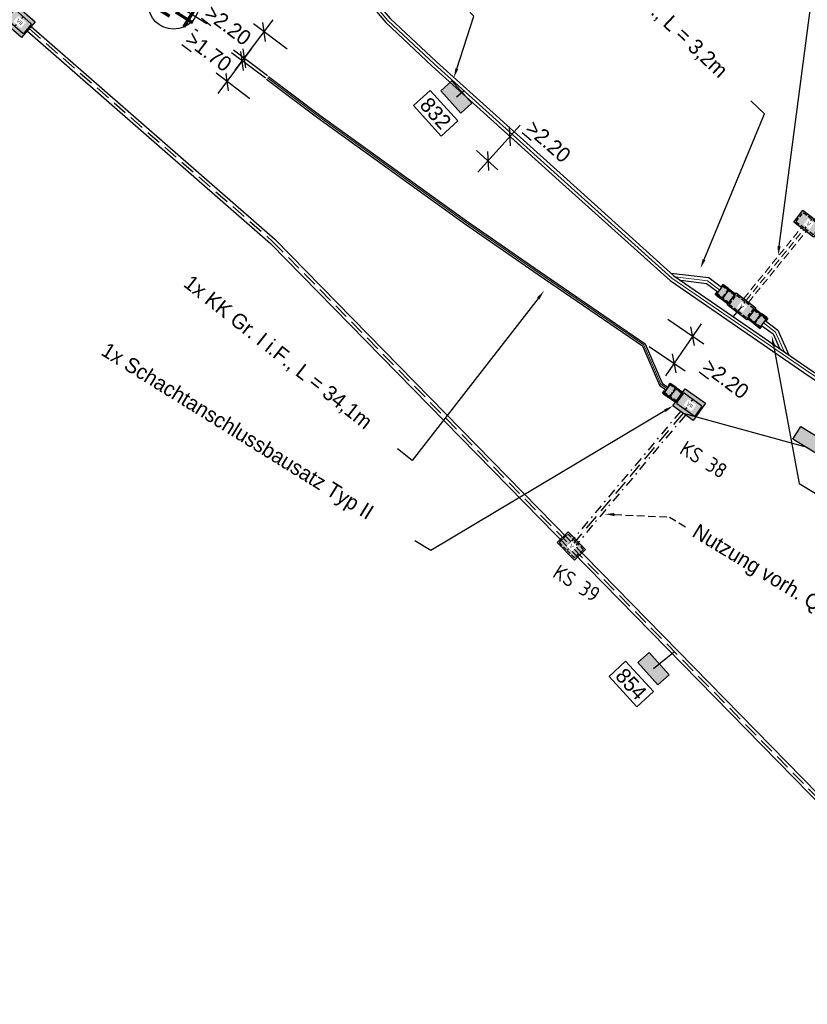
# Model space of a CAD drawing. Header units: metres. Extents: x 4433364 to 4435009, y 5475137 to 5475997.
# Tile 20 of 48: x 4434239 to 4434291, y 5475359 to 5475424. Entities that reach past the tile are written whole.
import ezdxf
from ezdxf import colors
from ezdxf.entities.mleader import LeaderData, LeaderLine
from ezdxf.math import Vec2, Vec3

# ---------------------------------------------------------------- set-up
doc = ezdxf.new("R2010")
doc.units = ezdxf.units.M
doc.header["$PDMODE"] = 64
doc.linetypes.add('STRICHLINIE', pattern=[0.75, 0.5, -0.25])
doc.linetypes.add('STRICHPUNKT', pattern=[25.4, 12.7, -6.35, 0, -6.35])
doc.layers.add('GTU_A_Hilfslayer', color=3, linetype='Continuous', plot=False)
doc.layers.add('GTU_Hilfslayer', color=3, linetype='Continuous', plot=False)
for name, color, linetype in [('GTU_Bestand', 253, 'Continuous'), ('GTU_P', 1, 'Continuous'), ('GTU_P_Bemaßung', 1, 'Continuous'), ('GTU_P_Dritter', 191, 'Continuous'), ('GTU_P_Schachtbenutzung', 18, 'STRICHLINIE'), ('GTU_Planung', 1, 'Continuous'), ('GTU_Planung_Bemaßung', 1, 'Continuous'), ('GTU_Weichen_Nr.', 191, 'Continuous')]:
    doc.layers.add(name, color=color, linetype=linetype)
doc.styles.add('K_Isocp', font='k_isocp.SHX')
doc.styles.add('PROVI', font='PROVI.SHX')
doc.styles.get("Standard").update_dxf_attribs({"font": 'PROVI.SHX'})
doc.dimstyles.new('1zu500', dxfattribs={"dimscale": 5, "dimtxt": 0.2, "dimasz": 0.18, "dimexe": 0.18, "dimexo": 0.02, "dimgap": 0.09, "dimtad": 0, "dimtih": 1, "dimtoh": 1, "dimzin": 4, "dimdsep": 46, "dimtxsty": 'PROVI', "dimblk1": 'OBLIQUE', "dimblk2": 'OBLIQUE', "dimsah": 1, "dimcen": 0.3, "dimdle": 0.2, "dimclrd": 256, "dimclre": 256, "dimclrt": 256, "dimadec": 0, "dimazin": 0, "dimtfac": 1, "dimtdec": 4, "dimtofl": 0, "dimtmove": 2, "dimatfit": 3, "dimldrblk": 'NONE', "dimfxl": 0.4, "dimfxlon": 1, "dimtfill": 1, "dimtfillclr": 256, "dimtolj": 1, "dimtzin": 0, "dimlwd": -1, "dimlwe": -1, "dimarcsym": 0})

# ---------------------------------------------------------------- blocks, each defined once
blk = doc.blocks.new('A$C68AC68B6')
at = {"layer": 'GTU_P_Dritter', "linetype": 'STRICHLINIE', "ltscale": 2, "transparency": 33554687}
blk.add_hatch(color=256, dxfattribs=at).paths.add_polyline_path([(2.081, 0.669), (0.744, 2.156), (0, 1.487), (1.337, 0)])
at = {"layer": 'GTU_P_Dritter', "linetype": 'Continuous', "ltscale": 2}
blk.add_lwpolyline([(0.744, 2.156), (2.081, 0.669), (1.337, 0), (0, 1.487)], close=True, dxfattribs=at)
blk = doc.blocks.new('GTU_LP_KTB_KAS Gr VII Draufsicht')
at = {"layer": 'GTU_Bestand', "true_color": 0xffffff}
blk.add_hatch(color=7, dxfattribs=at).paths.add_polyline_path([(0.825, 1.403), (-0.825, 1.403), (-0.825, 0.003), (0.825, 0.003)])
at = {"layer": 'GTU_Bestand'}
blk.add_line((0, 0.288), (0, 1.118), dxfattribs=at)
for points in [[(-0.825, 1.4), (0.825, 1.4), (0.825, 0), (-0.825, 0)], [(0.765, 0.338), (0.765, 1.068), (0.715, 1.118), (-0.715, 1.118), (-0.765, 1.068), (-0.765, 0.338), (-0.715, 0.288), (0.715, 0.288)]]:
    blk.add_lwpolyline(points, close=True, dxfattribs=at)
at = {"layer": 'GTU_Bestand', "insert": (-0.154, 0.828), "char_height": 0.25, "attachment_point": 1, "style": 'PROVI', "bg_fill": 3, "box_fill_scale": 1.5, "bg_fill_color": 1, "bg_fill_transparency": 0}
blk.add_mtext('VII', dxfattribs=at)
blk = doc.blocks.new('GTU_LP_KTB_KAS Gr V Draufsicht')
at = {"true_color": 0xffffff}
blk.add_hatch(color=7, dxfattribs=at).paths.add_polyline_path([(0.825, 1), (-0.825, 1), (-0.825, 0), (0.825, 0)])
blk.add_line((0, 0.9), (0, 0.1))
blk.add_lwpolyline([(-0.825, 1), (0.825, 1), (0.825, 0), (-0.825, 0)], close=True)
at = {"linetype": 'STRICHLINIE', "ltscale": 0.5}
blk.add_lwpolyline([(0.675, 0.1), (-0.675, 0.1), (-0.725, 0.15), (-0.725, 0.85), (-0.675, 0.9), (0.675, 0.9), (0.725, 0.85), (0.725, 0.15)], close=True, dxfattribs=at)
at = {"insert": (-0.085, 0.632), "char_height": 0.25, "attachment_point": 1, "style": 'PROVI', "bg_fill": 3, "box_fill_scale": 1.5, "bg_fill_color": 1, "bg_fill_transparency": 0}
blk.add_mtext('V', dxfattribs=at)
blk = doc.blocks.new('GTU_LP_KTB_Schachtanschlussbausatz Typ II links')
at = {"true_color": 0xffffff}
blk.add_hatch(color=7, dxfattribs=at).paths.add_polyline_path([(-1.051, 0.202), (-1.003, 0.202), (-1.003, -0.201), (-1.052, -0.201), (-1.052, -0.419), (0, -0.419), (0, 0.419), (-1.051, 0.419)])
for p, q in [((-0.557, 0.358), (-1.003, 0.358)), ((-0.971, 0.371), (-0.971, 0.358)), ((-0.5, 0.358), (0, 0.358)), ((-0.971, -0.369), (-0.971, -0.357)), ((-0.5, -0.357), (0, -0.357))]:
    blk.add_line(p, q)
at = {"linetype": 'STRICHLINIE', "ltscale": 0.5}
for p, q in [((0, 0.309), (-1.003, 0.309)), ((-0.557, 0.358), (-0.557, -0.357)), ((0, -0.309), (-1.003, -0.309))]:
    blk.add_line(p, q, dxfattribs=at)
for points in [[(-0.971, 0.419), (-1.051, 0.419), (-1.051, 0.202), (-1.003, 0.202)], [(-0.557, 0.419), (-0.971, 0.419), (-0.971, 0.371), (-1.003, 0.371), (-1.003, -0.369), (-0.971, -0.369), (-0.971, -0.419), (-0.558, -0.419)], [(0, -0.419), (-0.496, -0.419), (-0.557, -0.419), (-0.557, -0.357), (-0.5, -0.357), (-0.5, 0.358), (-0.557, 0.358), (-0.557, 0.419), (0, 0.419), (0, -0.419)], [(-0.971, -0.419), (-1.052, -0.419), (-1.052, -0.201), (-1.003, -0.201)], [(-0.558, -0.357), (-1.003, -0.357)]]:
    blk.add_lwpolyline(points)
blk = doc.blocks.new('_OBLIQUE')
at = {"color": 0, "linetype": 'ByBlock'}
blk.add_line((-0.5, -0.5), (0.5, 0.5), dxfattribs=at)
blk = doc.blocks.new('*D198')
at = {"layer": 'Defpoints', "color": 0}
for p in [(4434270.488, 5475417.275), (4434269.016, 5475415.641), (4434269.851, 5475414.888)]:
    blk.add_point(p, dxfattribs=at)
at = {"layer": 'GTU_P_Bemaßung', "linetype": 'Continuous'}
for p, q in [((4434271.993, 5475417.266), (4434269.181, 5475414.146)), ((4434270.563, 5475417.208), (4434271.992, 5475415.92)), ((4434269.09, 5475415.574), (4434270.519, 5475414.286))]:
    blk.add_line(p, q, dxfattribs=at)
at = {"layer": 'GTU_P_Bemaßung', "xscale": 0.8999999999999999, "yscale": 0.8999999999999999, "zscale": 0.8999999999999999}
for p, rotation in [((4434271.323, 5475416.523), 47.97876362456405), ((4434269.851, 5475414.888), 227.978763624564)]:
    blk.add_blockref('_OBLIQUE', p, dxfattribs=dict(at, rotation=rotation))
at = {"layer": 'GTU_P_Bemaßung', "insert": (4434273.867, 5475416.177), "char_height": 1, "attachment_point": 5, "rotation": 318.64136, "style": 'PROVI', "bg_fill": 3, "box_fill_scale": 1.1, "bg_fill_color": 256, "bg_fill_true_color": 13158600, "bg_fill_transparency": 0}
blk.add_mtext('\\A1;{\\L\\A1;>}\\A1;2.20', dxfattribs=at)
blk = doc.blocks.new('_None')
blk = doc.blocks.new('*D286')
at = {"layer": 'Defpoints', "color": 0}
for p in [(4434254.953, 5475423.476), (4434256.569, 5475422.259), (4434255.246, 5475420.502)]:
    blk.add_point(p, dxfattribs=at)
at = {"layer": 'GTU_Planung_Bemaßung'}
for p, q in [((4434253.028, 5475420.92), (4434255.555, 5475424.275)), ((4434256.49, 5475422.319), (4434254.234, 5475424.017)), ((4434255.166, 5475420.562), (4434252.911, 5475422.26))]:
    blk.add_line(p, q, dxfattribs=at)
at = {"layer": 'GTU_Planung_Bemaßung', "xscale": 0.8999999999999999, "yscale": 0.8999999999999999, "zscale": 0.8999999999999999}
for p, rotation in [((4434254.953, 5475423.476), 53.01294796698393), ((4434253.63, 5475421.719), 233.0129479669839)]:
    blk.add_blockref('_OBLIQUE', p, dxfattribs=dict(at, rotation=rotation))
at = {"layer": 'GTU_Planung_Bemaßung', "insert": (4434252.541, 5475423.916), "char_height": 1, "attachment_point": 5, "rotation": 323.01295, "style": 'PROVI', "bg_fill": 3, "box_fill_scale": 1.1, "bg_fill_color": 256, "bg_fill_true_color": 13158600, "bg_fill_transparency": 0}
blk.add_mtext('\\A1;{\\L\\A1;>}\\A1;2.20', dxfattribs=at)
blk = doc.blocks.new('*D287')
at = {"layer": 'Defpoints', "color": 0}
for p in [(4434255.113, 5475420.326), (4434252.473, 5475420.183), (4434254.089, 5475418.966)]:
    blk.add_point(p, dxfattribs=at)
at = {"layer": 'GTU_Planung_Bemaßung'}
for p, q in [((4434254.099, 5475422.342), (4434251.871, 5475419.384)), ((4434255.034, 5475420.386), (4434252.779, 5475422.084)), ((4434254.009, 5475419.026), (4434251.754, 5475420.724))]:
    blk.add_line(p, q, dxfattribs=at)
at = {"layer": 'GTU_Planung_Bemaßung', "xscale": 0.8999999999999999, "yscale": 0.8999999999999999, "zscale": 0.8999999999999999}
for p, rotation in [((4434253.497, 5475421.543), 53.01294800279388), ((4434252.473, 5475420.183), 233.0129480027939)]:
    blk.add_blockref('_OBLIQUE', p, dxfattribs=dict(at, rotation=rotation))
at = {"layer": 'GTU_Planung_Bemaßung', "insert": (4434251.248, 5475422.171), "char_height": 1, "attachment_point": 5, "rotation": 323.01295, "style": 'PROVI', "bg_fill": 3, "box_fill_scale": 1.1, "bg_fill_color": 256, "bg_fill_true_color": 13158600, "bg_fill_transparency": 0}
blk.add_mtext('\\A1;{\\L\\A1;>}\\A1;1.70', dxfattribs=at)
blk = doc.blocks.new('*D288')
at = {"layer": 'Defpoints', "color": 0}
for p in [(4434273.255, 5475410.234), (4434272.013, 5475408.422), (4434282.235, 5475401.415)]:
    blk.add_point(p, dxfattribs=at)
at = {"layer": 'GTU_Planung_Bemaßung'}
for p, q in [((4434284.043, 5475404.053), (4434281.67, 5475400.59)), ((4434281.828, 5475404.359), (4434284.22, 5475402.719)), ((4434280.586, 5475402.546), (4434282.978, 5475400.906))]:
    blk.add_line(p, q, dxfattribs=at)
at = {"layer": 'GTU_Planung_Bemaßung', "xscale": 0.8999999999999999, "yscale": 0.8999999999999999, "zscale": 0.8999999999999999}
for p, rotation in [((4434283.478, 5475403.228), 55.57340705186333), ((4434282.235, 5475401.415), 235.5734070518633)]:
    blk.add_blockref('_OBLIQUE', p, dxfattribs=dict(at, rotation=rotation))
at = {"layer": 'GTU_Planung_Bemaßung', "insert": (4434285.682, 5475400.385), "char_height": 1, "attachment_point": 5, "rotation": 323.01295, "style": 'PROVI', "bg_fill": 3, "box_fill_scale": 1.1, "bg_fill_color": 256, "bg_fill_true_color": 13158600, "bg_fill_transparency": 0}
blk.add_mtext('\\A1;{\\L\\A1;>}\\A1;2.20', dxfattribs=at)

msp = doc.modelspace()

# ---------------------------------------------------------------- hatches: boundary and pattern name
at = {"layer": 'GTU_P_Dritter', "linetype": 'STRICHLINIE', "ltscale": 2, "transparency": 33554687}
for points in [[(4434268.79, 5475418.738), (4434267.453, 5475420.225), (4434266.709, 5475419.557), (4434268.046, 5475418.069)], [(4434281.916, 5475380.689), (4434280.579, 5475382.177), (4434279.835, 5475381.508), (4434281.172, 5475380.021)]]:
    msp.add_hatch(color=256, dxfattribs=at).paths.add_polyline_path(points)

# ---------------------------------------------------------------- linework, layer by layer
at = {"layer": 'GTU_Bestand', "ltscale": 2}
for points in [[(4434239.44, 5475423.844), (4434255.655, 5475409.681), (4434305.236, 5475359.056)], [(4434239.177, 5475423.543), (4434255.38, 5475409.39), (4434304.972, 5475358.754)]]:
    msp.add_lwpolyline(points, dxfattribs=at)
at = {"layer": 'GTU_Bestand', "linetype": 'STRICHPUNKT', "ltscale": 0.05}
for points in [[(4434282.689, 5475398.23), (4434275.236, 5475389.374)], [(4434282.995, 5475397.973), (4434275.542, 5475389.117)]]:
    msp.add_lwpolyline(points, dxfattribs=at)
at = {"layer": 'GTU_P', "linetype": 'Continuous'}
for points in [[(4434285.395, 5475406.463), (4434284.554, 5475407.097), (4434282.039, 5475407.405)], [(4434285.154, 5475406.143), (4434284.399, 5475406.713), (4434282.686, 5475406.923)], [(4434288.074, 5475403.942), (4434288.831, 5475403.372), (4434289.255, 5475402.42)], [(4434288.314, 5475404.262), (4434289.155, 5475403.629), (4434289.885, 5475401.988)]]:
    msp.add_lwpolyline(points, dxfattribs=at)
at = {"layer": 'GTU_P_Dritter', "linetype": 'Continuous', "ltscale": 2}
msp.add_line((4434282.842, 5475398.101), (4434290.923, 5475395.875), dxfattribs=at)
for points in [[(4434267.453, 5475420.225), (4434268.79, 5475418.738), (4434268.046, 5475418.069), (4434266.709, 5475419.557)], [(4434280.579, 5475382.177), (4434281.916, 5475380.689), (4434281.172, 5475380.021), (4434279.835, 5475381.508)]]:
    msp.add_lwpolyline(points, close=True, dxfattribs=at)
for points in [[(4434267.75, 5475419.147), (4434268.254, 5475419.557)], [(4434280.876, 5475381.099), (4434282.264, 5475382.226)]]:
    msp.add_lwpolyline(points, dxfattribs=at)
at = {"layer": 'GTU_P_Schachtbenutzung', "ltscale": 2}
for points in [[(4434239.309, 5475423.693), (4434255.518, 5475409.536), (4434305.094, 5475358.915)], [(4434282.842, 5475398.101), (4434275.389, 5475389.245)]]:
    msp.add_lwpolyline(points, dxfattribs=at)
at = {"layer": 'GTU_Planung', "color": 7, "linetype": 'Continuous', "lineweight": 20, "true_color": 0xffffff}
for points in [[(4434285.275, 5475406.303), (4434284.476, 5475406.905), (4434282.328, 5475407.168)], [(4434288.194, 5475404.102), (4434288.993, 5475403.5), (4434289.57, 5475402.204)]]:
    msp.add_lwpolyline(points, dxfattribs=at)

# ---------------------------------------------------------------- block references
at = {"layer": 'GTU_P_Dritter', "linetype": 'Continuous', "ltscale": 2, "rotation": 16.44512940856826}
msp.add_blockref('A$C68AC68B6', (4434290.576, 5475394.939), dxfattribs=at)

# ---------------------------------------------------------------- next in the draw order: block references
at = {"layer": 'GTU_Planung'}
for p, rotation in [((4434238.17, 5475423.644), 318.8655390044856), ((4434282.842, 5475398.101), 324.2308192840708)]:
    msp.add_blockref('GTU_LP_KTB_KAS Gr VII Draufsicht', p, dxfattribs=dict(at, rotation=rotation))

# ---------------------------------------------------------------- next in the draw order: texts
at = {"layer": 'GTU_Hilfslayer', "char_height": 1, "width": 4.55305, "attachment_point": 2, "rotation": 328.02, "bg_fill": 3, "box_fill_scale": 1, "bg_fill_color": 256, "bg_fill_true_color": 13158600, "bg_fill_transparency": 0}
for s, insert in [('\\Fiso8|c0;KS 38', (4434284.478, 5475395.433)), ('\\Fiso8|c0;KS 39', (4434276.021, 5475387.2))]:
    msp.add_mtext(s, dxfattribs=dict(at, insert=insert))
at = {"layer": 'GTU_Weichen_Nr.', "color": 191, "char_height": 1, "attachment_point": 5, "style": 'K_Isocp', "bg_fill": 19, "box_fill_scale": 1.25, "bg_fill_color": 1, "bg_fill_transparency": 0}
for s, insert, rotation in [('832', (4434266.365, 5475418.055), 312.06758), ('854', (4434279.385, 5475380.066), 312.48042)]:
    msp.add_mtext(s, dxfattribs=dict(at, insert=insert, rotation=rotation))

# ---------------------------------------------------------------- next in the draw order: linework, layer by layer
at = {"layer": 'GTU_P', "linetype": 'Continuous'}
for points in [[(4434247.649, 5475442.616), (4434248.351, 5475441.37), (4434249.278, 5475440.28), (4434254.526, 5475434.11), (4434263.047, 5475424.092), (4434266.15, 5475421.184), (4434274.826, 5475413.366), (4434281.974, 5475406.926), (4434291.242, 5475400.573), (4434298.226, 5475395.951), (4434301.678, 5475393.7)], [(4434247.998, 5475442.812), (4434248.68, 5475441.6), (4434249.583, 5475440.539), (4434254.831, 5475434.369), (4434263.337, 5475424.369), (4434266.421, 5475421.479), (4434275.094, 5475413.664), (4434282.222, 5475407.241), (4434291.466, 5475400.905), (4434298.446, 5475396.285), (4434301.896, 5475394.035)]]:
    msp.add_lwpolyline(points, dxfattribs=at)
at = {"layer": 'GTU_Planung', "color": 7, "linetype": 'Continuous', "lineweight": 20, "true_color": 0xffffff}
msp.add_lwpolyline([(4434247.824, 5475442.714), (4434248.516, 5475441.485), (4434249.43, 5475440.409), (4434254.678, 5475434.24), (4434263.192, 5475424.231), (4434266.286, 5475421.331), (4434274.96, 5475413.515), (4434282.098, 5475407.083), (4434291.354, 5475400.739), (4434298.336, 5475396.118), (4434301.787, 5475393.868)], dxfattribs=at)

# ---------------------------------------------------------------- next in the draw order: block references
at = {"layer": 'GTU_Bestand', "rotation": 314.4030387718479}
msp.add_blockref('GTU_LP_KTB_KAS Gr V Draufsicht', (4434275.046, 5475388.911), dxfattribs=at)
at = {"layer": 'GTU_Planung', "rotation": 324.2308192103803}
msp.add_blockref('GTU_LP_KTB_Schachtanschlussbausatz Typ II links', (4434282.582, 5475399.152), dxfattribs=at)

# ---------------------------------------------------------------- next in the draw order: wipeouts: each hides what was drawn before it
at = {"color": 7, "linetype": 'Continuous', "true_color": 0xffffff}
msp.add_wipeout([(4434273.643, 5475386.448), (4434277.465, 5475382.29), (4434276.006, 5475381.24), (4434272.783, 5475383.957)], dxfattribs=at).dxf.layer = 'GTU_Bestand'

# ---------------------------------------------------------------- next in the draw order: block references
at = {"layer": 'GTU_Planung', "rotation": 323.0113885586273}
for p in [(4434290.876, 5475410.314), (4434286.433, 5475404.803)]:
    msp.add_blockref('GTU_LP_KTB_KAS Gr V Draufsicht', p, dxfattribs=at)

# ---------------------------------------------------------------- next in the draw order: dimensions: what is measured, and where the dimension line sits
at = {"layer": 'GTU_P_Bemaßung', "linetype": 'Continuous'}
dim = msp.add_linear_dim(base=(4434269.851, 5475414.888), p1=(4434270.488, 5475417.275), p2=(4434269.016, 5475415.641), angle=227.97876, text='{\\L\\A1;>}\\A1;2.20', dimstyle='1zu500', dxfattribs=at)
dim.commit()
dim.dimension.update_dxf_attribs({"geometry": '*D198', "text_midpoint": (4434273.867, 5475416.177), "dimtype": 161, "text_rotation": 10})

# ---------------------------------------------------------------- next in the draw order: leaders
ml = msp.add_multileader_mtext('Standard', dxfattribs=at)
ml.set_content('1x KK Gr. II i. F., L = 73,5m ', color=256, style='PROVI')
ml.set_leader_properties(color=256, linetype='ByLayer', lineweight=-1)
ml.build(insert=Vec2(0, 0))
ml.multileader.update_dxf_attribs({"dogleg_length": 1.25, "arrow_head_size": 0.625, "scale": 0.5})
ctx = ml.context
ctx.base_point, ctx.scale, ctx.char_height, ctx.arrow_head_size, ctx.landing_gap_size, ctx.plane_origin, ctx.plane_x_axis, ctx.plane_y_axis = Vec3(4434254.441, 5475439.783), 0.5, 1, 0.625, 0.625, Vec3(11202359.199, 8396484.809), Vec3(0.688203, -0.725518), Vec3(0.725518, 0.688203)
notes = []
notes.append((ctx, [(0, (1, 1, 0), (4434268.916, 5475424.523), (-0.688203, 0.725518), 1.25, [(0, [(4434267.588, 5475420.427)], 0, [])])]))
ctx.mtext.insert, ctx.mtext.text_direction, ctx.mtext.rotation = Vec3(4434255.314, 5475439.749), Vec3(0.688203, -0.725518), 2.834938
ctx.mtext.has_bg_fill, ctx.mtext.bg_color, ctx.mtext.bg_scale_factor, ctx.mtext.bg_transparency, ctx.mtext.use_window_bg_color = 1, -1027028792, 1, 0, 1
ml = msp.add_multileader_mtext('Standard', dxfattribs=at)
ml.set_content('1x KK Gr. I i.F., L = 34,1m ', color=256, style='PROVI')
ml.set_leader_properties(color=256, linetype='ByLayer', lineweight=-1)
ml.build(insert=Vec2(0, 0))
ml.multileader.update_dxf_attribs({"dogleg_length": 1.25, "arrow_head_size": 0.625, "scale": 0.5})
ctx = ml.context
ctx.base_point, ctx.scale, ctx.char_height, ctx.arrow_head_size, ctx.landing_gap_size, ctx.plane_origin, ctx.plane_x_axis, ctx.plane_y_axis = Vec3(4434249.261, 5475407.28), 0.5, 1, 0.625, 0.625, Vec3(10724079.393, 9319598.83), Vec3(0.783431, -0.621479), Vec3(0.621479, 0.783431)
notes.append((ctx, [(0, (1, 1, 0), (4434264.814, 5475394.941), (-0.783431, 0.621479), 1.25, [(0, [(4434273.587, 5475406.235)], 0, [])])]))
ctx.mtext.insert, ctx.mtext.text_direction, ctx.mtext.rotation = Vec3(4434250.136, 5475407.377), Vec3(0.783431, -0.621479), 2.834938
ctx.mtext.has_bg_fill, ctx.mtext.bg_color, ctx.mtext.bg_scale_factor, ctx.mtext.bg_transparency, ctx.mtext.use_window_bg_color = 1, -1027028792, 1, 0, 1
at = {"layer": 'GTU_P_Schachtbenutzung', "linetype": 'Continuous'}
ml = msp.add_multileader_mtext('Standard', dxfattribs=at)
ml.set_content('Nutzung vorh. Querung ', color=256, style='PROVI')
ml.set_leader_properties(color=256, linetype='ByLayer', lineweight=-1)
ml.build(insert=Vec2(0, 0))
ml.multileader.update_dxf_attribs({"dogleg_length": 1.25, "arrow_head_size": 0.625, "scale": 0.5})
ctx = ml.context
ctx.base_point, ctx.scale, ctx.char_height, ctx.arrow_head_size, ctx.landing_gap_size, ctx.plane_origin, ctx.plane_x_axis, ctx.plane_y_axis = Vec3(4434282.998, 5475390.532), 0.5, 1, 0.625, 0.625, Vec3(10481795.255, 9690604.911), Vec3(0.854359, -0.519683), Vec3(0.519683, 0.854359)
notes.append((ctx, [(0, (1, 1, 0), (4434281.93, 5475391.182), (0.854359, -0.519683), 1.25, [(0, [(4434277.646, 5475391.379)], 0, [])])]))
ctx.mtext.insert, ctx.mtext.text_direction, ctx.mtext.rotation = Vec3(4434283.889, 5475390.794), Vec3(0.854359, -0.519683), 5.951573
ctx.mtext.has_bg_fill, ctx.mtext.bg_color, ctx.mtext.bg_scale_factor, ctx.mtext.bg_transparency, ctx.mtext.use_window_bg_color = 1, -1027028792, 1, 0, 1
for ctx, leaders in notes:
    for number, flags, end, landing, length, lines in leaders:
        leader = LeaderData()
        leader.index, (leader.has_last_leader_line, leader.has_dogleg_vector, leader.attachment_direction) = number, flags
        leader.last_leader_point, leader.dogleg_vector, leader.dogleg_length = Vec3(end), Vec3(landing), length
        for number, points, colour, breaks in lines:
            line = LeaderLine()
            line.index, line.vertices, line.color, line.breaks = number, Vec3.list(points), colors.encode_raw_color(colour), breaks
            leader.lines.append(line)
        ctx.leaders.append(leader)

# ---------------------------------------------------------------- next in the draw order: linework, layer by layer
at = {"layer": 'GTU_A_Hilfslayer'}
msp.add_line((4434286.734, 5475405.202), (4434286.187, 5475404.523), dxfattribs=at)
at = {"layer": 'GTU_Planung', "linetype": 'STRICHLINIE', "lineweight": 20}
for points in [[(4434286.88, 5475405.728), (4434290.721, 5475410.441)], [(4434287.19, 5475405.475), (4434291.031, 5475410.188)]]:
    msp.add_lwpolyline(points, dxfattribs=at)
at = {"layer": 'GTU_Planung', "color": 7, "linetype": 'STRICHLINIE', "lineweight": 20, "true_color": 0xffffff}
msp.add_lwpolyline([(4434287.035, 5475405.602), (4434290.876, 5475410.314)], dxfattribs=at)

# ---------------------------------------------------------------- next in the draw order: block references
at = {"layer": 'GTU_Planung'}
for p, rotation in [((4434286.075, 5475405.699), 323.0113887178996), ((4434287.393, 5475404.706), 143.0284478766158)]:
    msp.add_blockref('GTU_LP_KTB_Schachtanschlussbausatz Typ II links', p, dxfattribs=dict(at, rotation=rotation))

# ---------------------------------------------------------------- next in the draw order: leaders
at = {"layer": 'GTU_P_Bemaßung', "linetype": 'Continuous'}
ml = msp.add_multileader_mtext('Standard', dxfattribs=at)
ml.set_content('1x KK Gr. II i.F., L = 2,5m ', color=256, style='PROVI')
ml.set_leader_properties(color=256, linetype='ByLayer', lineweight=-1)
ml.build(insert=Vec2(0, 0))
ml.multileader.update_dxf_attribs({"dogleg_length": 1.25, "arrow_head_size": 0.625, "scale": 0.5})
ctx = ml.context
ctx.base_point, ctx.scale, ctx.char_height, ctx.arrow_head_size, ctx.landing_gap_size, ctx.plane_origin, ctx.plane_x_axis, ctx.plane_y_axis = Vec3(4434291.631, 5475392.765), 0.5, 1, 0.625, 0.625, Vec3(10228681.381, 10032213.616), Vec3(0.851044, -0.525095), Vec3(0.525095, 0.851044)
notes = []
notes.append((ctx, [(0, (1, 1, 0), (4434290.567, 5475393.422), (0.851044, -0.525095), 1.25, [(0, [(4434288.751, 5475403.239)], 0, [])])]))
ctx.mtext.insert, ctx.mtext.text_direction, ctx.mtext.rotation = Vec3(4434292.483, 5475392.956), Vec3(0.851044, -0.525095), 2.834938
ctx.mtext.has_bg_fill, ctx.mtext.bg_color, ctx.mtext.bg_scale_factor, ctx.mtext.bg_transparency, ctx.mtext.use_window_bg_color = 1, -1027028792, 1, 0, 1
for ctx, leaders in notes:
    for number, flags, end, landing, length, lines in leaders:
        leader = LeaderData()
        leader.index, (leader.has_last_leader_line, leader.has_dogleg_vector, leader.attachment_direction) = number, flags
        leader.last_leader_point, leader.dogleg_vector, leader.dogleg_length = Vec3(end), Vec3(landing), length
        for number, points, colour, breaks in lines:
            line = LeaderLine()
            line.index, line.vertices, line.color, line.breaks = number, Vec3.list(points), colors.encode_raw_color(colour), breaks
            leader.lines.append(line)
        ctx.leaders.append(leader)

# ---------------------------------------------------------------- next in the draw order: leaders
ml = msp.add_multileader_mtext('Standard', dxfattribs=at)
ml.set_content('{\\LStraßenquerung km 2,3+35,7}\\P2x {\\A1;KAS Gr. V Bkl. D\\P3x Schachtanschlussbausatz Typ II\\P}4x PE-HD Rohr DN 110x6,3mm (SDR 17,6)\\PL = 6,08 m\\PMindestüberdeckung \\P{\\L>}1,00 m\\PEinbau in offener Bauweise', color=256, style='PROVI')
ml.set_leader_properties(color=256, linetype='ByLayer', lineweight=-1)
ml.build(insert=Vec2(0, 0))
ml.multileader.update_dxf_attribs({"dogleg_length": 1.25, "arrow_head_size": 0.625, "scale": 0.5})
ctx = ml.context
ctx.base_point, ctx.scale, ctx.char_height, ctx.arrow_head_size, ctx.landing_gap_size, ctx.plane_origin, ctx.plane_x_axis, ctx.plane_y_axis = Vec3(4434267.979, 5475459.583), 0.5, 1, 0.625, 0.625, Vec3(10197511.89, 10071782.987, 0), Vec3(0.849935, -0.526888, 0), Vec3(0.526888, 0.849935, 0)
notes = []
notes.append((ctx, [(0, (1, 1, 0), (4434293.77, 5475443.595), (-0.849935, 0.526888, 0), 1.25, [(0, [(4434289.164, 5475408.6)], 0, [])])]))
ctx.mtext.insert, ctx.mtext.text_direction, ctx.mtext.rotation = Vec3(4434268.774, 5475459.678), Vec3(0.849935, -0.526888, 0), 3.065799
ctx.mtext.has_bg_fill, ctx.mtext.bg_color, ctx.mtext.bg_scale_factor, ctx.mtext.bg_transparency, ctx.mtext.use_window_bg_color = 1, -1027028792, 1, 0, 1
for ctx, leaders in notes:
    for number, flags, end, landing, length, lines in leaders:
        leader = LeaderData()
        leader.index, (leader.has_last_leader_line, leader.has_dogleg_vector, leader.attachment_direction) = number, flags
        leader.last_leader_point, leader.dogleg_vector, leader.dogleg_length = Vec3(end), Vec3(landing), length
        for number, points, colour, breaks in lines:
            line = LeaderLine()
            line.index, line.vertices, line.color, line.breaks = number, Vec3.list(points), colors.encode_raw_color(colour), breaks
            leader.lines.append(line)
        ctx.leaders.append(leader)

# ---------------------------------------------------------------- next in the draw order: linework, layer by layer
at = {"layer": 'GTU_A_Hilfslayer'}
msp.add_circle((4434248.928, 5475425.356), 1.698, dxfattribs=at)

# ---------------------------------------------------------------- next in the draw order: texts
at = {"layer": 'GTU_A_Hilfslayer', "insert": (4434248.514, 5475426.841), "char_height": 2, "width": 4.47294, "attachment_point": 1, "rotation": 328.06696, "style": 'PROVI'}
msp.add_mtext('\\K14.', dxfattribs=at)

# ---------------------------------------------------------------- next in the draw order: leaders
at = {"layer": 'GTU_P_Bemaßung', "linetype": 'Continuous'}
ml = msp.add_multileader_mtext('Standard', dxfattribs=at)
ml.set_content('1x KK Gr. II i.F., L = 3,2m ', color=256, style='PROVI')
ml.set_leader_properties(color=256, linetype='ByLayer', lineweight=-1)
ml.build(insert=Vec2(0, 0))
ml.multileader.update_dxf_attribs({"dogleg_length": 1.25, "arrow_head_size": 0.625, "scale": 0.5})
ctx = ml.context
ctx.base_point, ctx.scale, ctx.char_height, ctx.arrow_head_size, ctx.landing_gap_size, ctx.plane_origin, ctx.plane_x_axis, ctx.plane_y_axis = Vec3(4434274.074, 5475431.452), 0.5, 1, 0.625, 0.625, Vec3(11036075.619, 8755013.996), Vec3(0.726099, -0.68759), Vec3(0.68759, 0.726099)
notes = []
notes.append((ctx, [(0, (1, 1, 0), (4434288.257, 5475418.021), (-0.726099, 0.68759), 1.25, [(0, [(4434284.002, 5475407.747)], 0, [])])]))
ctx.mtext.insert, ctx.mtext.text_direction, ctx.mtext.rotation = Vec3(4434274.947, 5475431.465), Vec3(0.726099, -0.68759), 2.834938
ctx.mtext.has_bg_fill, ctx.mtext.bg_color, ctx.mtext.bg_scale_factor, ctx.mtext.bg_transparency, ctx.mtext.use_window_bg_color = 1, -1027028792, 1, 0, 1
for ctx, leaders in notes:
    for number, flags, end, landing, length, lines in leaders:
        leader = LeaderData()
        leader.index, (leader.has_last_leader_line, leader.has_dogleg_vector, leader.attachment_direction) = number, flags
        leader.last_leader_point, leader.dogleg_vector, leader.dogleg_length = Vec3(end), Vec3(landing), length
        for number, points, colour, breaks in lines:
            line = LeaderLine()
            line.index, line.vertices, line.color, line.breaks = number, Vec3.list(points), colors.encode_raw_color(colour), breaks
            leader.lines.append(line)
        ctx.leaders.append(leader)

# ---------------------------------------------------------------- next in the draw order: linework, layer by layer
at = {"layer": 'GTU_Planung', "linetype": 'Continuous', "ltscale": 2}
for points in [[(4434255.113, 5475420.326), (4434258.535, 5475417.748), (4434268.29, 5475410.713), (4434273.206, 5475407.335), (4434280.144, 5475402.579), (4434281.274, 5475399.96), (4434281.704, 5475399.649)], [(4434255.246, 5475420.502), (4434258.666, 5475417.926), (4434268.417, 5475410.893), (4434273.33, 5475407.516), (4434280.321, 5475402.724), (4434281.452, 5475400.103), (4434281.833, 5475399.828)]]:
    msp.add_lwpolyline(points, dxfattribs=at)
at = {"layer": 'GTU_Planung', "color": 7, "linetype": 'Continuous', "lineweight": 20, "true_color": 0xffffff}
msp.add_lwpolyline([(4434255.18, 5475420.414), (4434258.601, 5475417.837), (4434268.354, 5475410.803), (4434273.268, 5475407.425), (4434280.233, 5475402.652), (4434281.363, 5475400.031), (4434281.769, 5475399.739)], dxfattribs=at)

# ---------------------------------------------------------------- next in the draw order: dimensions: what is measured, and where the dimension line sits
at = {"layer": 'GTU_Planung_Bemaßung'}
for p1, p2, distance, picture, middle in [((4434255.246, 5475420.502), (4434256.569, 5475422.259), 2.023, '*D286', (4434252.541, 5475423.916)), ((4434273.255, 5475410.234), (4434272.013, 5475408.422), 12.394, '*D288', (4434285.682, 5475400.385))]:
    dim = msp.add_aligned_dim(p1=p1, p2=p2, distance=distance, text='{\\L\\A1;>}\\A1;2.20', dimstyle='1zu500', override={"dimtxsty": 'PROVI', "dimtfill": 1, "dimtfillclr": 256}, dxfattribs=at)
    dim.commit()
    dim.dimension.update_dxf_attribs({"geometry": picture, "text_midpoint": middle})

# ---------------------------------------------------------------- next in the draw order: dimensions: what is measured, and where the dimension line sits
dim = msp.add_aligned_dim(p1=(4434255.113, 5475420.326), p2=(4434254.089, 5475418.966), distance=-2.023, text='{\\L\\A1;>}\\A1;1.70', dimstyle='1zu500', override={"dimtxsty": 'PROVI', "dimtfill": 1, "dimtfillclr": 256}, dxfattribs=at)
dim.commit()
dim.dimension.update_dxf_attribs({"geometry": '*D287', "text_midpoint": (4434251.248, 5475422.171)})

# ---------------------------------------------------------------- next in the draw order: leaders
at = {"layer": 'GTU_P_Bemaßung', "linetype": 'Continuous'}
ml = msp.add_multileader_mtext('Standard', dxfattribs=at)
ml.set_content('\\A1;1x Schachtanschlussbausatz Typ II\\P', color=256, style='PROVI')
ml.set_leader_properties(color=256, linetype='ByLayer', lineweight=-1)
ml.build(insert=Vec2(0, 0))
ml.multileader.update_dxf_attribs({"dogleg_length": 1.25, "arrow_head_size": 0.625, "scale": 0.5})
ctx = ml.context
ctx.base_point, ctx.scale, ctx.char_height, ctx.arrow_head_size, ctx.landing_gap_size, ctx.plane_origin, ctx.plane_x_axis, ctx.plane_y_axis = Vec3(4434243.756, 5475402.775), 0.5, 1, 0.625, 0.625, Vec3(10438828.184, 9751597.084, 0), Vec3(0.849795, -0.527113, 0), Vec3(0.527113, 0.849795, 0)
notes = []
notes.append((ctx, [(0, (1, 1, 0), (4434266.042, 5475388.951), (-0.849795, 0.527113, 0), 1.25, [(0, [(4434282.173, 5475398.584)], 0, [])])]))
ctx.mtext.insert, ctx.mtext.text_direction, ctx.mtext.rotation = Vec3(4434244.55, 5475402.87), Vec3(0.849795, -0.527113, 0), 5.914303
ctx.mtext.has_bg_fill, ctx.mtext.bg_color, ctx.mtext.bg_scale_factor, ctx.mtext.bg_transparency, ctx.mtext.use_window_bg_color = 1, -1027028792, 1, 0, 1
for ctx, leaders in notes:
    for number, flags, end, landing, length, lines in leaders:
        leader = LeaderData()
        leader.index, (leader.has_last_leader_line, leader.has_dogleg_vector, leader.attachment_direction) = number, flags
        leader.last_leader_point, leader.dogleg_vector, leader.dogleg_length = Vec3(end), Vec3(landing), length
        for number, points, colour, breaks in lines:
            line = LeaderLine()
            line.index, line.vertices, line.color, line.breaks = number, Vec3.list(points), colors.encode_raw_color(colour), breaks
            leader.lines.append(line)
        ctx.leaders.append(leader)

doc.saveas('drawing.dxf')
